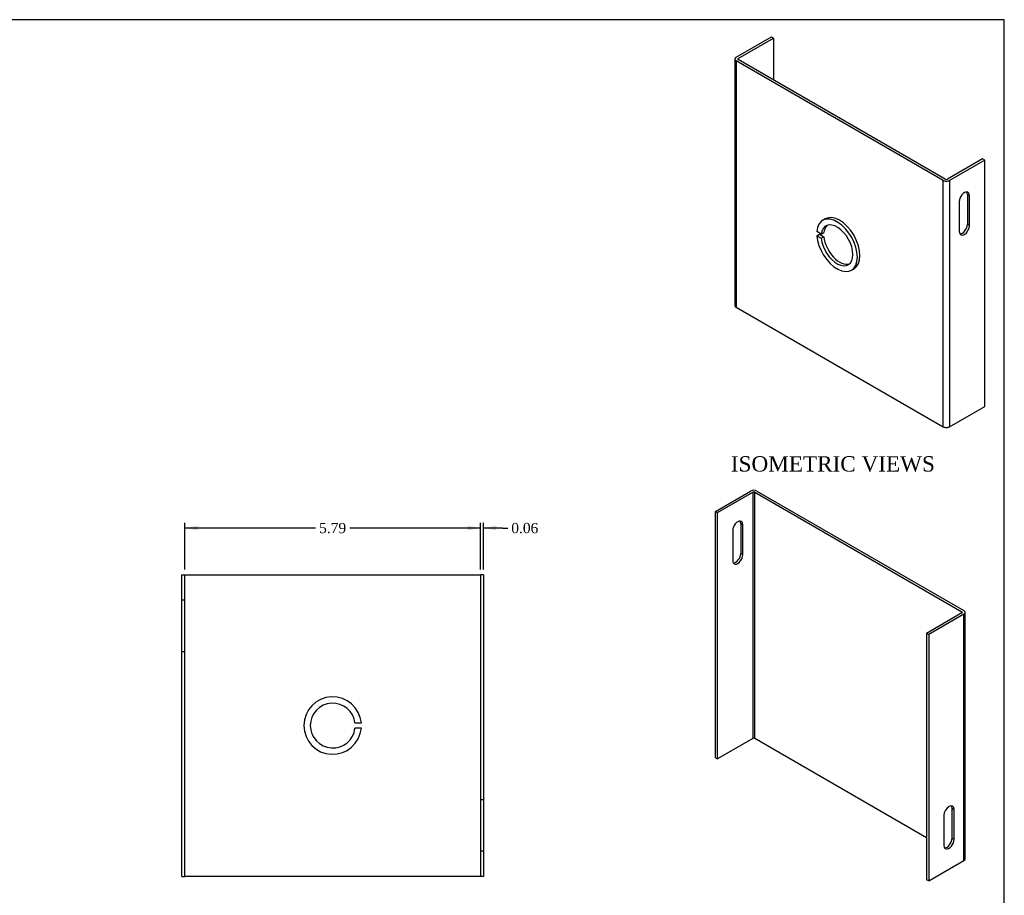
# Model space of a CAD drawing. Header units: inches. Extents: x 0.1 to 41.9, y -0.2 to 27.9.
# Tile 2 of 2: x 22.7 to 41.9, y 10.8 to 27.9. Entities that reach past the tile are written whole.
import ezdxf
from ezdxf.enums import TextEntityAlignment as Align
from ezdxf.lldxf.tags import DXFTag

# ---------------------------------------------------------------- set-up
doc = ezdxf.new("R2010")
doc.units = ezdxf.units.IN
doc.header["$MEASUREMENT"] = 0
doc.layers.add('COM55556-3', color=7, linetype='Continuous')
doc.layers.add('Default', color=7, linetype='Continuous')
doc.styles.add('SEACAD_Times_New_Roman', font='times.ttf')
tags = doc.linetypes.add('HIDDEN2', pattern=[0.1875, 0.125, -0.0625]).pattern_tags.tags
tags[6:7] = [DXFTag(74, 4), DXFTag(75, 0), DXFTag(340, '0'), DXFTag(46, 0.0), DXFTag(50, 0.0), DXFTag(44, 0.0), DXFTag(45, 0.0)]
tags[4:5] = [DXFTag(74, 4), DXFTag(75, 0), DXFTag(340, '0'), DXFTag(46, 0.0), DXFTag(50, 0.0), DXFTag(44, 0.0), DXFTag(45, 0.0)]
doc.dimstyles.new('HAMMOND_(STH_-_42x28)', dxfattribs={"dimtxt": 0.2, "dimasz": 0.25, "dimexe": 0.1, "dimexo": 0.1, "dimgap": 0.05, "dimtad": 0, "dimtih": 1, "dimtoh": 1, "dimzin": 0, "dimdsep": 46, "dimtxsty": 'SEACAD_Times_New_Roman', "dimblk1": '_SE_FILLED', "dimblk2": '_SE_FILLED', "dimsah": 1, "dimcen": 0.1, "dimadec": 0, "dimazin": 0, "dimtfac": 0.8, "dimtofl": 0, "dimtmove": 0, "dimatfit": 3, "dimfxl": 1, "dimtolj": 1, "dimtzin": 0, "dimarcsym": 0})

# ---------------------------------------------------------------- blocks, each defined once
blk = doc.blocks.new('SE5')
at = {"layer": 'COM55556-3', "color": 7, "linetype": 'Continuous'}
for p, q in [((25.8444833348, 17.0767135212), (25.9014833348, 17.0767135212)), ((25.8444833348, 11.1767135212), (25.8444833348, 17.0767135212)), ((25.9014833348, 17.0767135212), (25.9304833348, 17.0767135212)), ((25.9014833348, 11.1767135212), (25.9014833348, 17.0767135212)), ((25.9304833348, 17.0767135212), (31.6584833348, 17.0767135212)), ((31.6584833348, 17.0767135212), (31.6874833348, 17.0767135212)), ((31.6874833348, 17.0767135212), (31.6874833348, 11.1767135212)), ((31.7444833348, 17.0767135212), (31.6874833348, 17.0767135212)), ((31.7444833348, 17.0767135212), (31.7444833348, 11.1767135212)), ((25.8444833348, 11.1767135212), (25.9014833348, 11.1767135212)), ((25.9304833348, 11.1767135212), (25.9014833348, 11.1767135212)), ((31.6584833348, 11.1767135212), (25.9304833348, 11.1767135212)), ((31.6874833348, 11.1767135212), (31.6584833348, 11.1767135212)), ((31.7444833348, 11.1767135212), (31.6874833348, 11.1767135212))]:
    blk.add_line(p, q, dxfattribs=at)
at = {"layer": 'COM55556-3', "color": 7, "linetype": 'HIDDEN2'}
for p, q in [((25.9014833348, 16.5767135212), (25.8444833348, 16.5767135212)), ((25.8444833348, 15.5767135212), (25.9014833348, 15.5767135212)), ((29.2291168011, 14.1767135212), (29.3547567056, 14.1767135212)), ((29.3547567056, 14.0767135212), (29.2291168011, 14.0767135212)), ((31.7444833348, 12.6767135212), (31.6874833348, 12.6767135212)), ((31.6874833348, 11.6767135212), (31.7444833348, 11.6767135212))]:
    blk.add_line(p, q, dxfattribs=at)
for radius, start, end in [(0.5625, 5.099688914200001, 354.9003110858), (0.4374999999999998, 6.5624278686, 353.4375721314)]:
    blk.add_arc((28.7944833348, 14.1267135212), radius, start, end, dxfattribs=at)
blk = doc.blocks.new('SE6')
at = {"layer": 'COM55556-3', "color": 7, "linetype": 'Continuous'}
for p, q in [((36.6842187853, 27.1958643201), (37.3747085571, 27.5945187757)), ((36.7245238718, 27.1725941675), (37.4150136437, 27.5712486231)), ((37.3747085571, 27.5945187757), (37.4150136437, 27.5712486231)), ((37.4150136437, 27.5712486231), (37.4150136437, 26.750261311)), ((36.6590299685, 27.1607549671), (36.6590299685, 22.3434251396)), ((36.7245238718, 27.1489157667), (36.7245238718, 27.1725941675)), ((40.7345264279, 24.7871994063), (36.6842187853, 27.1256456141)), ((36.6842187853, 27.1256456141), (36.6842187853, 22.3083157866)), ((40.7748315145, 24.8104695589), (36.7245238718, 27.1489157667)), ((41.5063334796, 25.2091240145), (40.8158437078, 24.8104695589)), ((41.5466385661, 25.185853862), (40.8561487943, 24.7871994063)), ((41.5466385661, 25.185853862), (41.5063334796, 25.2091240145)), ((41.5466385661, 20.3685240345), (41.5466385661, 25.185853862)), ((40.7345264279, 19.9698695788), (40.7345264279, 24.7871994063)), ((40.8561487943, 24.7871994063), (40.8561487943, 19.9698695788)), ((41.207934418, 24.5138771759), (41.2482395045, 24.4906070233)), ((41.207934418, 24.5138771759), (41.207934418, 23.9268161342)), ((41.2482395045, 23.9035459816), (41.2482395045, 24.4906070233)), ((41.049542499, 24.3758892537), (41.049542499, 23.788828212)), ((38.4281226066, 24.0348968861), (38.3772109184, 24.0055030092)), ((41.207934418, 23.9268161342), (41.2482395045, 23.9035459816)), ((38.3511286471, 23.7366269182), (38.2622878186, 23.7879191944)), ((38.2622878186, 23.7062695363), (38.3131995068, 23.7356634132)), ((38.2622878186, 23.7062695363), (38.3511286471, 23.6549772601)), ((38.3131995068, 23.7356634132), (38.4020403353, 23.684371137)), ((38.3511286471, 23.7366269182), (38.4020403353, 23.7660207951)), ((38.3511286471, 23.6549772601), (38.4020403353, 23.684371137)), ((38.9397109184, 23.0312244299), (38.9906226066, 23.0606183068)), ((36.6842187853, 22.3083157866), (40.7345264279, 19.9698695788)), ((40.8561487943, 19.9698695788), (41.5466385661, 20.3685240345))]:
    blk.add_line(p, q, dxfattribs=at)
for centre, major_axis, start_param, end_param in [((36.7450299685, 27.1607549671), (0.08599999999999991, 1.152498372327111e-16), 2.356194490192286, 3.926990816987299), ((36.7450299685, 27.1607549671), (0.02900000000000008, -1.387266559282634e-17), 2.356194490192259, 3.926990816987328), ((40.7953376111, 24.8223087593), (0.08600000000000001, -2.822677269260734e-16), 3.926990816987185, 5.497787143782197), ((40.7953376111, 24.8223087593), (0.0290000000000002, 5.021207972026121e-16), 3.92699081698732, 5.497787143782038), ((41.1488910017, 24.4332481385), (-0.0702499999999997, -0.1216765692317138), 2.356194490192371, 5.497787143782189), ((41.1085859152, 24.456518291), (-0.07025000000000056, -0.1216765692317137), 2.356194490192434, 2.850635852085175), ((38.6584609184, 23.5183637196), (0.2812500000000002, -0.4871392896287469), 10.29918248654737, 16.40435506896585), ((38.7093726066, 23.5477575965), (0.2812499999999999, -0.4871392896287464), 0, 3.141592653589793), ((38.6584609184, 23.5183637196), (-0.2187500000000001, 0.3788861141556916), 7.18311944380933, 13.23723280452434), ((38.7093726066, 23.5477575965), (-0.21875, 0.3788861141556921), 0.1166338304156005, 0.6708621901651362), ((41.1488910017, 23.8461870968), (0.07025000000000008, 0.1216765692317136), 2.356194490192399, 5.497787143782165), ((41.1085859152, 23.8694572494), (0.07025000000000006, 0.1216765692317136), 3.432549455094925, 5.497787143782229), ((38.7093726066, 23.5477575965), (-0.21875, 0.3788861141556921), 0.8999341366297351, 3.024958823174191), ((36.7450299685, 22.3434251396), (0.08600000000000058, -5.65824675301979e-17), 3.141592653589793, 3.926990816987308), ((40.7953376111, 20.0049789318), (-0.08600000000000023, 1.536664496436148e-16), 0.7853981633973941, 2.356194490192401)]:
    blk.add_ellipse(centre, major_axis=major_axis, ratio=0.5773502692, start_param=start_param, end_param=end_param, dxfattribs=at)
blk = doc.blocks.new('DMBLK7658')
at = {"layer": 'Default', "linetype": 'Continuous', "transparency": 16777216}
for points in [[(26.15148333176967, 18.03052103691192), (25.90148333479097, 17.9888543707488), (26.15148333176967, 17.94718770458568)], [(31.43748333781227, 18.03052103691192), (31.43748333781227, 17.94718770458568), (31.68748333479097, 17.9888543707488)]]:
    blk.add_hatch(color=7, dxfattribs=at).paths.add_polyline_path(points)
at = {"layer": 'Default', "color": 7, "linetype": 'Continuous', "transparency": 16777216}
for p, q in [((25.9014833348, 17.1767135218), (25.9014833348, 18.0888543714)), ((28.4590805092, 17.9888543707), (25.9014833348, 17.9888543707)), ((31.6874833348, 17.9888543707), (29.1298861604, 17.9888543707)), ((31.6874833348, 17.1767135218), (31.6874833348, 18.0888543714))]:
    blk.add_line(p, q, dxfattribs=at)
at = {"layer": 'Default', "color": 7, "linetype": 'Continuous', "transparency": 16777216, "style": 'SEACAD_Times_New_Roman'}
blk.add_text('5.79', height=0.2, dxfattribs=at).set_placement((28.5290804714, 18.0888543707), align=Align.TOP_LEFT)
blk = doc.blocks.new('_SE_FILLED')
at = {"color": 0}
blk.add_line((0, 0), (-1, 0), dxfattribs=at)
blk.add_solid([(0, 0), (-1, -0.1665), (-1, 0.1665), (0, 0)], dxfattribs=at)
blk = doc.blocks.new('DMBLK7659')
at = {"layer": 'Default', "linetype": 'Continuous', "transparency": 16777216}
for points in [[(31.43748333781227, 18.03052103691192), (31.43748333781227, 17.94718770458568), (31.68748333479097, 17.9888543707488)], [(31.99448333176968, 18.03052103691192), (31.74448333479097, 17.9888543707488), (31.99448333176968, 17.94718770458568)]]:
    blk.add_hatch(color=7, dxfattribs=at).paths.add_polyline_path(points)
at = {"layer": 'Default', "color": 7, "linetype": 'Continuous', "transparency": 16777216}
for p, q in [((31.6874833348, 17.9888543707), (31.1874833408, 17.9888543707)), ((31.6874833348, 17.1767135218), (31.6874833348, 18.0888543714)), ((31.7444833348, 17.1767135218), (31.7444833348, 18.0888543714)), ((32.1172563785, 17.9888543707), (31.7444833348, 17.9888543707)), ((32.1172563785, 17.9888543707), (32.2172563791, 17.9888543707))]:
    blk.add_line(p, q, dxfattribs=at)
at = {"layer": 'Default', "color": 7, "linetype": 'Continuous', "transparency": 16777216, "style": 'SEACAD_Times_New_Roman'}
blk.add_text('0.06', height=0.2, dxfattribs=at).set_placement((32.2872563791, 18.0888543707), align=Align.TOP_LEFT)
blk = doc.blocks.new('SE7')
at = {"layer": 'COM55556-3', "color": 7, "linetype": 'Continuous'}
for p, q in [((36.2786907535, 18.3146635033), (36.9691805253, 18.713317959)), ((36.31899584, 18.2913933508), (37.0094856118, 18.6900478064)), ((37.0094856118, 18.6900478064), (37.0094856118, 13.8727179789)), ((37.0504978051, 18.6900478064), (41.1008054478, 16.3516015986)), ((37.0504978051, 13.8727179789), (37.0504978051, 18.6900478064)), ((37.0908028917, 18.713317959), (41.1411105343, 16.3748717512)), ((36.2786907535, 18.3146635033), (36.31899584, 18.2913933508)), ((36.2786907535, 13.4973336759), (36.2786907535, 18.3146635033)), ((36.31899584, 13.4740635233), (36.31899584, 18.2913933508)), ((36.6173949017, 17.9407080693), (36.6173949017, 17.3536470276)), ((36.8160919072, 18.0554258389), (36.7757868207, 18.0786959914)), ((36.7757868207, 18.0786959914), (36.7757868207, 17.4916349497)), ((36.8160919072, 17.4683647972), (36.8160919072, 18.0554258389)), ((36.8160919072, 17.4683647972), (36.7757868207, 17.4916349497)), ((41.1008054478, 16.3279231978), (40.410315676, 15.9292687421)), ((41.1411105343, 16.3046530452), (40.4506207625, 15.9059985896)), ((41.1008054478, 16.3516015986), (41.1008054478, 16.3279231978)), ((41.1411105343, 11.4873232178), (41.1411105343, 16.3046530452)), ((41.1662993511, 11.5224325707), (41.1662993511, 16.3397623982)), ((40.410315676, 15.9292687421), (40.410315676, 11.1119389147)), ((40.4506207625, 15.9059985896), (40.410315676, 15.9292687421)), ((40.4506207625, 15.9059985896), (40.4506207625, 11.0886687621)), ((37.0094856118, 13.8727179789), (36.31899584, 13.4740635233)), ((40.410315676, 11.9329262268), (37.0504978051, 13.8727179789)), ((36.2786907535, 13.4973336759), (36.31899584, 13.4740635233)), ((40.7490198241, 12.3709766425), (40.7490198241, 11.7839156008)), ((40.9074117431, 11.921903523), (40.9074117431, 12.5089645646)), ((40.9074117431, 12.5089645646), (40.9477168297, 12.4856944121)), ((40.9477168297, 11.8986333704), (40.9477168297, 12.4856944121)), ((40.9074117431, 11.921903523), (40.9477168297, 11.8986333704)), ((40.4506207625, 11.0886687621), (41.1411105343, 11.4873232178)), ((40.4506207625, 11.0886687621), (40.410315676, 11.1119389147))]:
    blk.add_line(p, q, dxfattribs=at)
for centre, major_axis, start_param, end_param in [((37.0299917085, 18.678208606), (-0.08600000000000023, -3.009794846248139e-16), 3.926990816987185, 5.497787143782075), ((37.0299917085, 18.678208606), (-0.02900000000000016, -4.481938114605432e-17), 3.926990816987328, 5.497787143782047), ((36.7167434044, 17.9980669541), (-0.07025000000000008, -0.1216765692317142), 2.356194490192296, 5.497787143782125), ((36.6764383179, 18.0213371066), (-0.07025000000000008, -0.1216765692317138), 2.356194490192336, 2.850635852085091), ((36.7167434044, 17.4110059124), (0.07025000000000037, 0.1216765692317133), 2.356194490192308, 5.497787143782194), ((36.6764383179, 17.4342760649), (0.0702499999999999, 0.1216765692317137), 3.432549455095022, 5.497787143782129), ((41.0802993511, 16.3397623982), (-0.08599999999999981, -6.030507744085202e-17), 2.356194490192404, 3.926990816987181), ((41.0802993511, 16.3397623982), (-0.0290000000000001, -2.134256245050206e-18), 2.356194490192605, 3.926990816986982), ((37.0299917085, 13.8608787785), (0.02900000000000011, -4.439499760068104e-16), 0.7853981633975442, 2.356194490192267), ((40.8483683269, 12.4283355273), (-0.07024999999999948, -0.1216765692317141), 2.356194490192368, 5.49778714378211), ((40.8080632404, 12.4516056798), (-0.07025000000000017, -0.1216765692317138), 2.356194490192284, 2.850635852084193), ((40.8483683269, 11.8412744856), (0.07025000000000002, 0.1216765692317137), 2.356194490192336, 5.497787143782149), ((40.8080632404, 11.8645446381), (0.07024999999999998, 0.1216765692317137), 3.432549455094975, 5.497787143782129), ((41.0802993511, 11.5224325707), (-0.08600000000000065, -1.04627910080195e-16), 2.356194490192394, 3.141592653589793)]:
    blk.add_ellipse(centre, major_axis=major_axis, ratio=0.5773502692, start_param=start_param, end_param=end_param, dxfattribs=at)
blk = doc.blocks.new('BORDER')
at = {"layer": 'Default', "color": 7, "linetype": 'Continuous'}
for p, q in [((0, 27.86), (-41.86, 27.86)), ((0, 0), (0, 27.86))]:
    blk.add_line(p, q, dxfattribs=at)

msp = doc.modelspace()

# ---------------------------------------------------------------- block references
at = {"layer": 'Default', "color": 7}
msp.add_blockref('BORDER', (41.9300011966, 0.0699989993), dxfattribs=at)
at = {"layer": 'Default'}
for name in ['SE6', 'SE7', 'SE5']:
    msp.add_blockref(name, (0, 0), dxfattribs=at)

# ---------------------------------------------------------------- texts
at = {"layer": 'Default', "color": 7, "linetype": 'Continuous', "style": 'SEACAD_Times_New_Roman'}
msp.add_text('ISOMETRIC VIEWS', height=0.3, dxfattribs=at).set_placement((36.5822226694, 19.3938071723), align=Align.TOP_LEFT)

# ---------------------------------------------------------------- dimensions: what is measured, and where the dimension line sits
at = {"layer": 'Default', "color": 7, "linetype": 'Continuous'}
dim = msp.add_linear_dim(base=(25.9014833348, 17.9888543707), p1=(31.6874833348, 17.0767135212), p2=(25.9014833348, 17.0767135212), text='\\A1;<>', dimstyle='HAMMOND_(STH_-_42x28)', dxfattribs=at)
dim.commit()
dim.dimension.update_dxf_attribs({"geometry": 'DMBLK7658', "text_midpoint": (28.794483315, 17.9888543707), "dimtype": 160})
dim = msp.add_linear_dim(base=(31.6874833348, 17.9888543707), p1=(31.7444833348, 17.0767135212), p2=(31.6874833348, 17.0767135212), text='\\A1;<>', dimstyle='HAMMOND_(STH_-_42x28)', override={"dimtmove": 1}, dxfattribs=at)
dim.commit()
dim.dimension.update_dxf_attribs({"geometry": 'DMBLK7659', "text_midpoint": (32.2172563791, 17.9888543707), "dimtype": 160})

doc.saveas('drawing.dxf')
